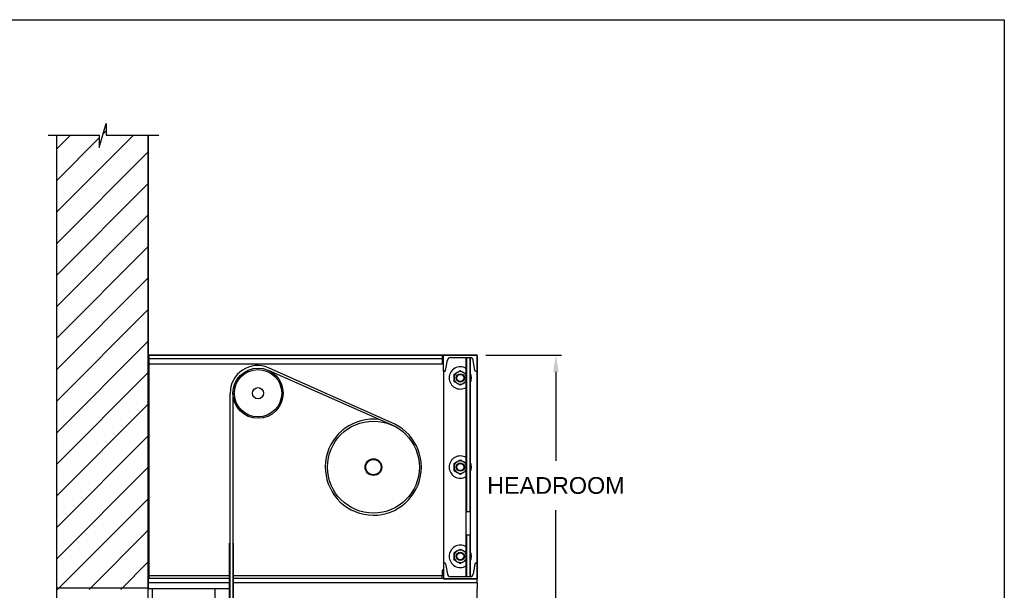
# Model space of a CAD drawing. Header units: inches. Extents: x 144.9 to 238.4, y 214.8 to 247.7.
# Tile 135 of 256: x 160 to 165.6, y 244 to 247.2. Entities that reach past the tile are written whole.
import ezdxf

# ---------------------------------------------------------------- set-up
doc = ezdxf.new("R2010")
doc.units = ezdxf.units.IN
doc.header["$LTSCALE"] = 0.25
doc.header["$MEASUREMENT"] = 0
doc.layers.add('ANNOTATIONS', color=1, linetype='Continuous')
doc.layers.add('MOTOR LH', color=7, linetype='Continuous')
doc.styles.add('ARIAL', font='arial.ttf', dxfattribs={"height": 0.09375})
doc.dimstyles.new('STANDARD$0', dxfattribs={"dimtxt": 0.09375, "dimasz": 0.09375, "dimexe": 0.03125, "dimexo": 0.046875, "dimgap": 0.09, "dimtad": 0, "dimtih": 1, "dimtoh": 1, "dimdec": 4, "dimzin": 0, "dimdsep": 46, "dimtxsty": 'ARIAL', "dimcen": 0.09, "dimadec": 0, "dimazin": 0, "dimtfac": 1, "dimtdec": 4, "dimtofl": 0, "dimtmove": 0, "dimatfit": 1, "dimfxl": 1, "dimtolj": 1, "dimtzin": 0, "dimarcsym": 0})

# ---------------------------------------------------------------- blocks, each defined once
blk = doc.blocks.new('*D122')
at = {"layer": 'ANNOTATIONS', "color": 0, "lineweight": -2, "transparency": 16777216}
for p, q in [((162.6531, 245.3012), (163.0779, 245.3012)), ((163.0466, 245.2075), (163.0466, 244.7092)), ((163.0466, 243.9339), (163.0466, 244.4322)), ((162.8249, 243.8401), (163.0779, 243.8401))]:
    blk.add_line(p, q, dxfattribs=at)
at = {"layer": 'ANNOTATIONS', "color": 0, "transparency": 16777216}
for points in [[(163.031, 245.2075), (163.0623, 245.2075), (163.0466, 245.3012)], [(163.031, 243.9339), (163.0623, 243.9339), (163.0466, 243.8401)]]:
    blk.add_solid(points, dxfattribs=at)
at = {"layer": 'defpoints', "color": 0, "transparency": 16777216}
for p in [(162.6062, 245.3012), (163.0466, 245.3012), (162.778, 243.8401)]:
    blk.add_point(p, dxfattribs=at)
at = {"layer": 'ANNOTATIONS', "color": 0, "transparency": 16777216, "insert": (163.0466, 244.5707), "char_height": 0.09375, "attachment_point": 5, "style": 'ARIAL'}
blk.add_mtext('\\A1;HEADROOM ', dxfattribs=at)

msp = doc.modelspace()

# ---------------------------------------------------------------- hatches: boundary and pattern name
at = {"layer": 'MOTOR LH'}
h = msp.add_hatch(dxfattribs=at)
h.set_pattern_fill('ANSI31', color=256, style=0)
h.set_pattern_definition([(45, (-64.78124, 21.43), (-0.08838835, 0.08838835), [])])
edge = h.paths.add_edge_path()
edge.add_line((160.24479, 246.53489), (160.24479, 243.98848))
edge.add_line((160.24479, 243.98848), (160.76042, 243.98848))
edge.add_line((160.76042, 246.53489), (160.76042, 243.98848))
edge = h.paths.add_edge_path()
edge.add_line((160.1984, 246.53489), (160.48551, 246.53489))
edge.add_line((160.48551, 246.53489), (160.48551, 246.46619))
edge.add_line((160.48551, 246.46619), (160.52392, 246.59955))
edge.add_line((160.52392, 246.59955), (160.52392, 246.53489))
edge.add_line((160.52392, 246.53489), (160.81911, 246.53489))
at = {"layer": 'MOTOR LH', "linetype": 'Continuous'}
h = msp.add_hatch(dxfattribs=at)
h.set_pattern_fill('ANSI32', color=256, style=0)
h.set_pattern_definition([(45, (157.65665, 231.03454), (-0.265165, 0.265165), []), (45, (157.83342, 231.03454), (-0.265165, 0.265165), [])])
edge = h.paths.add_edge_path(flags=0)
edge.add_line((162.60417, 244.04919), (162.41667, 244.04919))
edge.add_line((162.41667, 244.04919), (162.41667, 244.04714))
edge.add_line((162.41667, 244.04714), (162.60417, 244.04714))
edge.add_arc((162.60417, 244.04919), 0.00206, 270, 360)
edge.add_line((162.60622, 244.04919), (162.60622, 245.29919))
edge.add_arc((162.60417, 245.29919), 0.00206, 0, 90)
edge.add_line((162.60417, 245.30125), (160.76247, 245.30125))
edge.add_arc((160.76247, 245.29919), 0.00206, 90, 180)
edge.add_line((160.76042, 245.29919), (160.76042, 245.19187))
edge.add_line((160.76042, 245.19187), (160.76247, 245.19187))
edge.add_line((160.76247, 245.19187), (160.76247, 245.29919))
edge.add_line((160.76247, 245.29919), (162.60417, 245.29919))
edge.add_line((162.60417, 245.29919), (162.60417, 244.04919))

# ---------------------------------------------------------------- linework, layer by layer
at = {"linetype": 'Continuous'}
for centre, start_param, end_param in [((162.54448, 244.42292), 3.1415927, 4.712389), ((162.56479, 244.42292), 1.5707963, 3.1415927), ((162.54448, 244.29475), 4.712389, 6.2831853), ((162.56479, 244.29475), 0, 1.5707963)]:
    msp.add_ellipse(centre, major_axis=(0, -0.00221), ratio=0.7071068, start_param=start_param, end_param=end_param, dxfattribs=at)
at = {"layer": 'defpoints'}
msp.add_lwpolyline([(165.56148, 234.44685), (144.92558, 234.44685), (144.92558, 247.18196), (165.56148, 247.18196)], close=True, dxfattribs=at)
at = {"layer": 'MOTOR LH'}
for p, q in [((160.48551, 246.46619), (160.52392, 246.59955)), ((160.52392, 246.59955), (160.52392, 246.53489)), ((160.1984, 246.53489), (160.48551, 246.53489)), ((160.24479, 246.53489), (160.24479, 239.9945)), ((160.24479, 246.53489), (160.24479, 243.98848)), ((160.48551, 246.53489), (160.48551, 246.46619)), ((160.52392, 246.53489), (160.81911, 246.53489)), ((160.76042, 239.9945), (160.76042, 246.53489)), ((160.76042, 246.53489), (160.76042, 243.98848))]:
    msp.add_line(p, q, dxfattribs=at)
at = {"layer": 'MOTOR LH', "linetype": 'Continuous'}
for p, q in [((162.60417, 245.30125), (160.76247, 245.30125)), ((162.60417, 245.29919), (160.76247, 245.29919)), ((160.76247, 245.29919), (160.76247, 245.19187)), ((160.76432, 245.29919), (160.76432, 245.28357)), ((160.76432, 245.28357), (162.40885, 245.28357)), ((160.76432, 245.28357), (160.76432, 245.25232)), ((160.76432, 245.25232), (162.40885, 245.25232)), ((160.76432, 245.25232), (160.76432, 244.09607)), ((162.40885, 245.29919), (162.40885, 245.28357)), ((162.40885, 245.28357), (162.40885, 245.25232)), ((162.41667, 245.25232), (162.40885, 245.25232)), ((162.41667, 245.21107), (162.41667, 245.29919)), ((162.60417, 245.29919), (162.41667, 245.29919)), ((162.42814, 245.21629), (162.43784, 245.27447)), ((162.45448, 245.28857), (162.56635, 245.28857)), ((162.54291, 244.42292), (162.54291, 245.28857)), ((162.54448, 245.28857), (162.54448, 244.42513)), ((162.56479, 244.42513), (162.56479, 245.28857)), ((162.56635, 245.28857), (162.56635, 244.42292)), ((162.59269, 245.21629), (162.583, 245.27447)), ((162.60417, 244.04919), (162.60417, 245.29919)), ((162.60417, 245.21107), (162.60417, 245.29919)), ((162.60622, 244.04919), (162.60622, 245.29919)), ((162.14234, 244.91534), (161.4347, 245.23072)), ((162.14595, 244.9009), (161.43546, 245.21577)), ((162.42198, 245.21107), (162.41667, 245.21107)), ((162.41667, 245.21107), (162.41667, 244.13732)), ((162.59886, 245.21107), (162.60417, 245.21107)), ((161.21979, 240.14705), (161.21978, 245.08832)), ((161.23541, 245.08832), (161.23542, 240.14705)), ((162.54291, 244.29475), (162.54291, 244.42292)), ((162.54448, 244.42513), (162.56479, 244.42513)), ((162.56635, 244.42292), (162.56635, 244.29475)), ((162.54291, 244.05982), (162.54291, 244.29475)), ((162.56479, 244.29254), (162.54448, 244.29254)), ((162.54448, 244.29254), (162.54448, 244.05982)), ((162.56479, 244.05982), (162.56479, 244.29254)), ((162.56635, 244.29475), (162.56635, 244.05982)), ((161.21979, 244.24861), (161.21667, 244.24861)), ((161.21667, 240.6158), (161.21667, 244.24861)), ((161.23854, 244.24861), (161.23542, 244.24861)), ((161.23854, 240.6158), (161.23854, 244.24861)), ((160.76432, 244.09607), (160.76432, 244.06482)), ((162.40885, 244.09607), (162.40885, 244.06482)), ((162.41667, 244.09607), (162.40885, 244.09607)), ((162.42198, 244.13732), (162.41667, 244.13732)), ((162.41667, 244.13732), (162.41667, 244.04919)), ((162.42814, 244.13209), (162.43784, 244.07392)), ((162.59269, 244.13209), (162.583, 244.07392)), ((162.59886, 244.13732), (162.60417, 244.13732)), ((162.60417, 244.13732), (162.60417, 244.04919)), ((161.21979, 244.06482), (160.76432, 244.06482)), ((160.76432, 244.06482), (160.76432, 244.04919)), ((161.21979, 244.04919), (160.76432, 244.04919)), ((161.21979, 244.04919), (160.76432, 244.04919)), ((162.40885, 244.06482), (161.23542, 244.06482)), ((161.30476, 244.04919), (161.23542, 244.04919)), ((162.40885, 244.04919), (161.23542, 244.04919)), ((162.41667, 244.04919), (161.32199, 244.04919)), ((162.40885, 244.04919), (162.40885, 244.06482)), ((162.41667, 244.04919), (162.41667, 244.04714)), ((162.41667, 244.04919), (162.60417, 244.04919)), ((162.41667, 244.04714), (162.60417, 244.04714)), ((162.56635, 244.05982), (162.45448, 244.05982)), ((162.60417, 244.02575), (162.60417, 244.04714)), ((160.24479, 243.99712), (160.76042, 243.99712)), ((160.76042, 243.9945), (160.78385, 243.9945)), ((161.21979, 244.02575), (160.76567, 244.02575)), ((160.78385, 239.9945), (160.78385, 243.9945)), ((160.78385, 243.9945), (160.8151, 243.9945)), ((160.8151, 243.9945), (161.11198, 243.9945)), ((161.11198, 243.9945), (161.13542, 243.9945)), ((161.13542, 243.9945), (161.21667, 243.9945)), ((161.13542, 240.31097), (161.13542, 243.9945)), ((162.60417, 244.02575), (161.23542, 244.02575)), ((162.60417, 244.02575), (162.60417, 243.9945)), ((162.60417, 243.92419), (162.60417, 243.9945))]:
    msp.add_line(p, q, dxfattribs=at)
for centre, radius in [((161.37603, 245.08832), 0.14062), ((161.37603, 245.08832), 0.13281), ((162.51042, 245.17419), 0.02344), ((162.51042, 245.17419), 0.02051), ((162.51042, 245.17419), 0.01972), ((161.37603, 245.08832), 0.03125), ((162.02311, 244.67419), 0.25781), ((162.02311, 244.67419), 0.04681), ((162.02311, 244.67419), 0.04291), ((162.51042, 244.67419), 0.02344), ((162.51042, 244.67419), 0.02051), ((162.51042, 244.67419), 0.01972), ((162.51042, 244.17419), 0.02344), ((162.51042, 244.17419), 0.02051), ((162.51042, 244.17419), 0.01972)]:
    msp.add_circle(centre, radius, dxfattribs=at)
for centre, radius, start, end in [((160.76247, 245.29919), 0.00206, 90, 180), ((162.45448, 245.27169), 0.01688, 90, 170.537), ((162.56635, 245.27169), 0.01688, 9.463, 90), ((162.60417, 245.29919), 0.00206, 0, 90), ((161.37343, 245.08981), 0.15365, 66.49786, 180.57999), ((162.42198, 245.21732), 0.00625, 270, 350.537), ((162.51042, 245.17419), 0.0625, 58.67194, 180), ((162.51042, 245.17419), 0.03516, 120, 180), ((162.51042, 245.17419), 0.03516, 60, 120), ((162.51042, 245.17419), 0.03516, 22.43194, 60), ((162.51042, 245.17419), 0.0625, 333.50041, 26.49959), ((162.59886, 245.21732), 0.00625, 189.463, 270), ((162.51042, 245.17419), 0.0625, 180, 301.32806), ((162.51042, 245.17419), 0.03516, 180, 240), ((162.51042, 245.17419), 0.03516, 240, 300), ((162.51042, 245.17419), 0.03516, 300, 337.56806), ((162.02254, 244.67405), 0.26939, 83.26076, 63.59472), ((162.51042, 244.67419), 0.0625, 58.67194, 180), ((162.51042, 244.67419), 0.03516, 120, 180), ((162.51042, 244.67419), 0.03516, 60, 120), ((162.51042, 244.67419), 0.03516, 22.43194, 60), ((162.51042, 244.67419), 0.0625, 333.50041, 26.49959), ((162.51042, 244.67419), 0.0625, 180, 301.32806), ((162.51042, 244.67419), 0.03516, 180, 240), ((162.51042, 244.67419), 0.03516, 240, 300), ((162.51042, 244.67419), 0.03516, 300, 337.56806), ((162.51042, 244.17419), 0.0625, 58.67194, 180), ((162.51042, 244.17419), 0.03516, 120, 180), ((162.51042, 244.17419), 0.03516, 60, 120), ((162.51042, 244.17419), 0.03516, 22.43194, 60), ((162.51042, 244.17419), 0.0625, 333.50041, 26.49959), ((162.51042, 244.17419), 0.0625, 180, 301.32806), ((162.51042, 244.17419), 0.03516, 180, 240), ((162.51042, 244.17419), 0.03516, 240, 300), ((162.51042, 244.17419), 0.03516, 300, 337.56806), ((162.42198, 244.13107), 0.00625, 9.463, 90), ((162.59886, 244.13107), 0.00625, 90, 170.537), ((162.45448, 244.07669), 0.01688, 189.463, 270), ((162.56635, 244.07669), 0.01688, 270, 350.537), ((162.60417, 244.04919), 0.00206, 270, 0)]:
    msp.add_arc(centre, radius, start, end, dxfattribs=at)
for points, knots in [([(162.47526, 245.19449), (162.47799, 245.19607), (162.48356, 245.19928), (162.48964, 245.20279), (162.49276, 245.20459), (162.49284, 245.20464)], [0, 0, 0, 0, 0.484338, 0.9863257, 1, 1, 1, 1]), ([(162.47526, 245.17419), (162.47526, 245.17466), (162.47526, 245.1777), (162.47526, 245.18337), (162.47526, 245.18965), (162.47526, 245.19329), (162.47526, 245.19449)], [0, 0, 0, 0, 0.0665323, 0.4352828, 0.8145518, 1, 1, 1, 1]), ([(162.49284, 245.20464), (162.4953, 245.20606), (162.50031, 245.20895), (162.50613, 245.21231), (162.50945, 245.21423), (162.51042, 245.21479)], [0, 0, 0, 0, 0.4062928, 0.8272669, 1, 1, 1, 1]), ([(162.51042, 245.21479), (162.51315, 245.21321), (162.51872, 245.21), (162.5248, 245.20649), (162.52791, 245.20469), (162.528, 245.20464)], [0, 0, 0, 0, 0.4843447, 0.9863274, 1, 1, 1, 1]), ([(162.528, 245.20464), (162.53045, 245.20322), (162.53546, 245.20033), (162.54039, 245.19748), (162.54283, 245.19607), (162.54291, 245.19602)], [0, 0, 0, 0, 0.4825542, 0.9825455, 1, 1, 1, 1]), ([(162.47526, 245.15389), (162.47526, 245.15561), (162.47526, 245.15968), (162.47526, 245.16645), (162.47526, 245.17159), (162.47526, 245.17419)], [0, 0, 0, 0, 0.2654589, 0.6280767, 1, 1, 1, 1]), ([(162.49284, 245.14375), (162.49038, 245.14517), (162.48537, 245.14806), (162.47954, 245.15142), (162.47623, 245.15334), (162.47526, 245.15389)], [0, 0, 0, 0, 0.4062921, 0.8272656, 1, 1, 1, 1]), ([(162.51042, 245.1336), (162.50768, 245.13517), (162.50212, 245.13839), (162.49604, 245.1419), (162.49292, 245.1437), (162.49284, 245.14375)], [0, 0, 0, 0, 0.4843447, 0.9863274, 1, 1, 1, 1]), ([(162.528, 245.14375), (162.52554, 245.14232), (162.52053, 245.13943), (162.5147, 245.13607), (162.51138, 245.13415), (162.51042, 245.1336)], [0, 0, 0, 0, 0.4062928, 0.8272669, 1, 1, 1, 1]), ([(162.54291, 245.15236), (162.54105, 245.15128), (162.53635, 245.14857), (162.5312, 245.14559), (162.52808, 245.14379), (162.528, 245.14375)], [0, 0, 0, 0, 0.3896286, 0.9838142, 1, 1, 1, 1]), ([(162.47526, 244.69449), (162.47799, 244.69607), (162.48356, 244.69928), (162.48964, 244.70279), (162.49276, 244.70459), (162.49284, 244.70464)], [0, 0, 0, 0, 0.4843388, 0.9863274, 1, 1, 1, 1]), ([(162.49284, 244.70464), (162.4953, 244.70606), (162.50031, 244.70895), (162.50613, 244.71231), (162.50945, 244.71423), (162.51042, 244.71479)], [0, 0, 0, 0, 0.4062921, 0.8272656, 1, 1, 1, 1]), ([(162.51042, 244.71479), (162.51315, 244.71321), (162.51872, 244.70999), (162.5248, 244.70649), (162.52791, 244.70469), (162.528, 244.70464)], [0, 0, 0, 0, 0.4843438, 0.9863257, 1, 1, 1, 1]), ([(162.528, 244.70464), (162.53045, 244.70322), (162.53546, 244.70033), (162.54039, 244.69748), (162.54283, 244.69607), (162.54291, 244.69602)], [0, 0, 0, 0, 0.4825542, 0.9825455, 1, 1, 1, 1]), ([(162.47526, 244.67419), (162.47526, 244.67466), (162.47526, 244.6777), (162.47526, 244.68337), (162.47526, 244.68965), (162.47526, 244.69329), (162.47526, 244.69449)], [0, 0, 0, 0, 0.0665321, 0.4352848, 0.8145492, 1, 1, 1, 1]), ([(162.47526, 244.65389), (162.47526, 244.65561), (162.47526, 244.65968), (162.47526, 244.66645), (162.47526, 244.67159), (162.47526, 244.67419)], [0, 0, 0, 0, 0.2654622, 0.6280801, 1, 1, 1, 1]), ([(162.49284, 244.64375), (162.49038, 244.64517), (162.48537, 244.64806), (162.47954, 244.65142), (162.47623, 244.65334), (162.47526, 244.65389)], [0, 0, 0, 0, 0.4062928, 0.8272669, 1, 1, 1, 1]), ([(162.51042, 244.6336), (162.50768, 244.63517), (162.50212, 244.63839), (162.49604, 244.6419), (162.49292, 244.6437), (162.49284, 244.64375)], [0, 0, 0, 0, 0.4843438, 0.9863257, 1, 1, 1, 1]), ([(162.528, 244.64375), (162.52554, 244.64232), (162.52053, 244.63943), (162.5147, 244.63607), (162.51138, 244.63415), (162.51042, 244.6336)], [0, 0, 0, 0, 0.4062921, 0.8272672, 1, 1, 1, 1]), ([(162.54291, 244.65236), (162.54105, 244.65128), (162.53635, 244.64857), (162.5312, 244.64559), (162.52808, 244.64379), (162.528, 244.64375)], [0, 0, 0, 0, 0.3896306, 0.9838162, 1, 1, 1, 1]), ([(162.47526, 244.19449), (162.47799, 244.19607), (162.48356, 244.19928), (162.48964, 244.20279), (162.49276, 244.20459), (162.49284, 244.20464)], [0, 0, 0, 0, 0.4843384, 0.9863265, 1, 1, 1, 1]), ([(162.49284, 244.20464), (162.4953, 244.20606), (162.50031, 244.20895), (162.50613, 244.21231), (162.50945, 244.21423), (162.51042, 244.21479)], [0, 0, 0, 0, 0.4062924, 0.8272666, 1, 1, 1, 1]), ([(162.51042, 244.21479), (162.51315, 244.21321), (162.51872, 244.21), (162.5248, 244.20649), (162.52791, 244.20469), (162.528, 244.20464)], [0, 0, 0, 0, 0.4843443, 0.986327, 1, 1, 1, 1]), ([(162.528, 244.20464), (162.53045, 244.20322), (162.53546, 244.20033), (162.54039, 244.19748), (162.54283, 244.19607), (162.54291, 244.19602)], [0, 0, 0, 0, 0.4825542, 0.982546, 1, 1, 1, 1]), ([(162.47526, 244.17419), (162.47526, 244.17466), (162.47526, 244.1777), (162.47526, 244.18337), (162.47526, 244.18965), (162.47526, 244.19329), (162.47526, 244.19449)], [0, 0, 0, 0, 0.0665313, 0.4352843, 0.8145498, 1, 1, 1, 1]), ([(162.47526, 244.15389), (162.47526, 244.15561), (162.47526, 244.15968), (162.47526, 244.16645), (162.47526, 244.17159), (162.47526, 244.17419)], [0, 0, 0, 0, 0.2654605, 0.6280792, 1, 1, 1, 1]), ([(162.49284, 244.14375), (162.49038, 244.14517), (162.48537, 244.14806), (162.47954, 244.15142), (162.47623, 244.15334), (162.47526, 244.15389)], [0, 0, 0, 0, 0.4062925, 0.8272666, 1, 1, 1, 1]), ([(162.51042, 244.1336), (162.50768, 244.13517), (162.50212, 244.13839), (162.49604, 244.1419), (162.49292, 244.1437), (162.49284, 244.14375)], [0, 0, 0, 0, 0.484344, 0.9863265, 1, 1, 1, 1]), ([(162.528, 244.14375), (162.52554, 244.14232), (162.52053, 244.13943), (162.5147, 244.13607), (162.51138, 244.13415), (162.51042, 244.1336)], [0, 0, 0, 0, 0.4062926, 0.8272666, 1, 1, 1, 1]), ([(162.54291, 244.15236), (162.54105, 244.15128), (162.53635, 244.14857), (162.5312, 244.14559), (162.52808, 244.14379), (162.528, 244.14375)], [0, 0, 0, 0, 0.3896297, 0.9838155, 1, 1, 1, 1])]:
    msp.add_open_spline(points, degree=3, knots=knots, dxfattribs=at)

# ---------------------------------------------------------------- dimensions: what is measured, and where the dimension line sits
at = {"layer": 'ANNOTATIONS'}
dim = msp.add_linear_dim(base=(163.04663, 245.30125), p1=(162.77803, 243.84014), p2=(162.60622, 245.30125), angle=90, text='HEADROOM ', dimstyle='STANDARD$0', dxfattribs=at)
dim.commit()
dim.dimension.update_dxf_attribs({"geometry": '*D122', "text_midpoint": (163.04663, 244.5707), "dimtype": 160})

doc.saveas('drawing.dxf')
